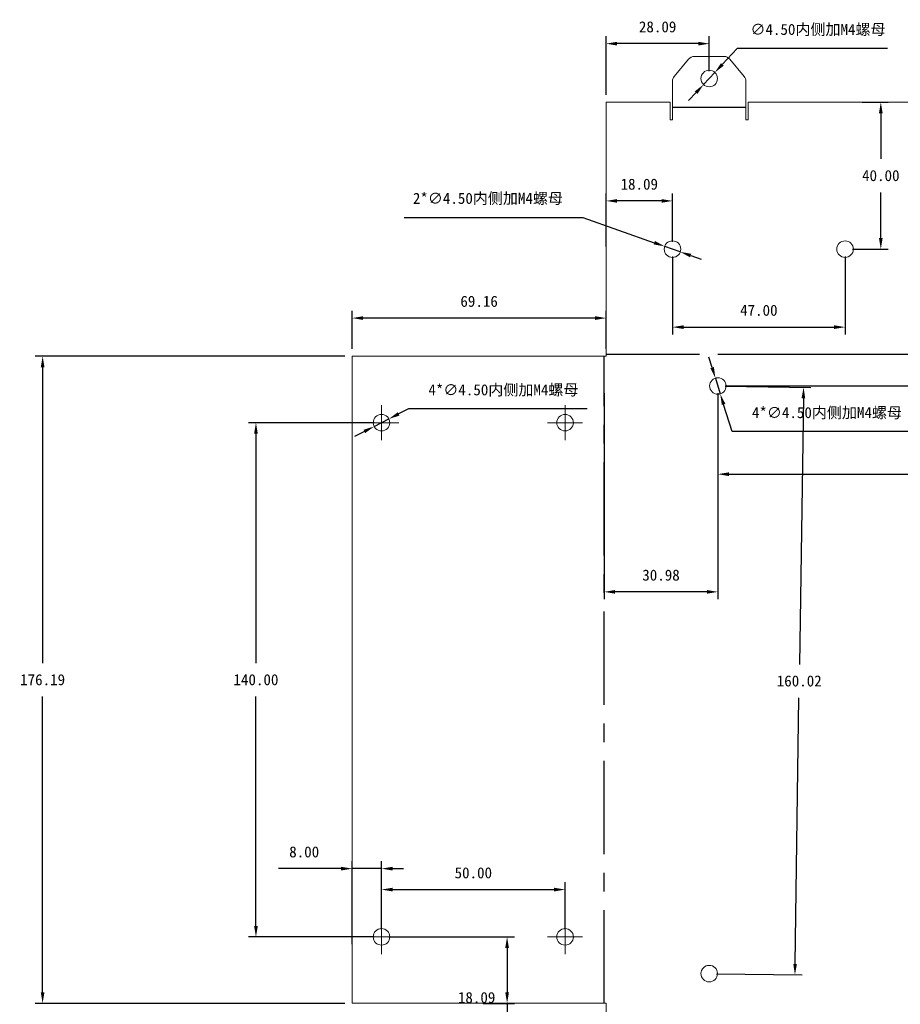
# Model space of a CAD drawing. Header units: millimetres. Extents: x 43 to 562, y -271 to 275.
# Tile 2 of 5: x 93 to 213, y -145 to -11. Entities that reach past the tile are written whole.
import ezdxf

# ---------------------------------------------------------------- set-up
doc = ezdxf.new("R2010")
doc.units = ezdxf.units.MM
doc.header["$PDSIZE"] = -1
doc.linetypes.add('CENTERX2', pattern=[20.32, 12.7, -2.54, 2.54, -2.54])
doc.dimstyles.new('ISO-25', dxfattribs={"dimtxt": 2.5, "dimasz": 2.5, "dimexe": 1.25, "dimexo": 0.625, "dimtad": 1, "dimtxsty": 'Standard', "dimcen": 2.5, "dimadec": 0, "dimazin": 0, "dimtfac": 1, "dimtmove": 0, "dimatfit": 3, "dimfxl": 0, "dimarcsym": 0})

# ---------------------------------------------------------------- blocks, each defined once
blk = doc.blocks.new('SW_CENTERMARKSYMBOL_45')
at = {"color": 0, "linetype": 'Continuous', "lineweight": 0}
for p, q in [((0, 1.25), (0, 2.375)), ((-1.25, 0), (-2.375, 0)), ((0, 0), (-1.25, 0)), ((0, 0), (0, 1.25)), ((0, 0), (0, -1.25)), ((0, 0), (1.25, 0)), ((1.25, 0), (2.375, 0)), ((0, -1.25), (0, -2.375))]:
    blk.add_line(p, q, dxfattribs=at)
blk = doc.blocks.new('SW_CENTERMARKSYMBOL_46')
at = {"color": 0, "linetype": 'Continuous', "lineweight": 0}
for p, q in [((0, 1.25), (0, 2.375)), ((-1.25, 0), (-2.375, 0)), ((0, 0), (-1.25, 0)), ((0, 0), (0, 1.25)), ((0, 0), (0, -1.25)), ((0, 0), (1.25, 0)), ((1.25, 0), (2.375, 0)), ((0, -1.25), (0, -2.375))]:
    blk.add_line(p, q, dxfattribs=at)
blk = doc.blocks.new('SW_CENTERMARKSYMBOL_47')
at = {"color": 0, "linetype": 'Continuous', "lineweight": 0}
for p, q in [((0, 1.25), (0, 2.375)), ((-1.25, 0), (-2.375, 0)), ((0, 0), (-1.25, 0)), ((0, 0), (0, 1.25)), ((0, 0), (0, -1.25)), ((0, 0), (1.25, 0)), ((1.25, 0), (2.375, 0)), ((0, -1.25), (0, -2.375))]:
    blk.add_line(p, q, dxfattribs=at)
blk = doc.blocks.new('SW_CENTERMARKSYMBOL_48')
at = {"color": 0, "linetype": 'Continuous', "lineweight": 0}
for p, q in [((0, 1.25), (0, 2.375)), ((-1.25, 0), (-2.375, 0)), ((0, 0), (-1.25, 0)), ((0, 0), (0, 1.25)), ((0, 0), (0, -1.25)), ((0, 0), (1.25, 0)), ((1.25, 0), (2.375, 0)), ((0, -1.25), (0, -2.375))]:
    blk.add_line(p, q, dxfattribs=at)
blk = doc.blocks.new('*D103')
at = {"color": 4, "lineweight": -2, "transparency": 16777216}
for p, q in [((146.08, -63.9), (144.74, -64.58)), ((170.42, -63.9), (146.08, -63.9)), ((141.41, -66.29), (143.41, -65.27)), ((140.07, -66.98), (138.74, -67.66))]:
    blk.add_line(p, q, dxfattribs=at)
at = {"color": 4, "transparency": 16777216}
for points in [[(144.63, -64.36), (144.86, -64.81), (143.41, -65.27)], [(139.96, -66.75), (140.18, -67.2), (141.41, -66.29)]]:
    blk.add_solid(points, dxfattribs=at)
at = {"layer": 'Defpoints', "color": 0, "transparency": 16777216}
for p in [(143.41, -65.27), (141.41, -66.29)]:
    blk.add_point(p, dxfattribs=at)
at = {"color": 4, "transparency": 16777216, "insert": (159.01, -61.39), "char_height": 1.5, "attachment_point": 5}
blk.add_mtext('4*∅4.50{\\fSimSun|b0|i0|c134|p2;内侧加}M4{\\fSimSun|b0|i0|c134|p2;螺母}', dxfattribs=at)
blk = doc.blocks.new('*D108')
at = {"color": 4, "lineweight": -2, "transparency": 16777216}
for p, q in [((142.41, -134.78), (142.41, -128.34)), ((167.41, -134.78), (167.41, -128.34)), ((143.91, -129.34), (165.91, -129.34))]:
    blk.add_line(p, q, dxfattribs=at)
at = {"color": 4, "transparency": 16777216}
for points in [[(143.91, -129.09), (143.91, -129.59), (142.41, -129.34)], [(165.91, -129.09), (165.91, -129.59), (167.41, -129.34)]]:
    blk.add_solid(points, dxfattribs=at)
at = {"layer": 'Defpoints', "color": 0, "transparency": 16777216}
for p in [(167.41, -129.34), (142.41, -135.78), (167.41, -135.78)]:
    blk.add_point(p, dxfattribs=at)
at = {"color": 4, "transparency": 16777216, "insert": (154.91, -127.07), "char_height": 1.5, "attachment_point": 5}
blk.add_mtext('50.00', dxfattribs=at)
blk = doc.blocks.new('*D109')
at = {"color": 4, "lineweight": -2, "transparency": 16777216}
for p, q in [((138.41, -136.77), (138.41, -125.49)), ((142.41, -134.78), (142.41, -125.49)), ((136.91, -126.49), (128.36, -126.49)), ((142.41, -126.49), (138.41, -126.49)), ((143.91, -126.49), (145.41, -126.49))]:
    blk.add_line(p, q, dxfattribs=at)
at = {"color": 4, "transparency": 16777216}
for points in [[(136.91, -126.24), (136.91, -126.74), (138.41, -126.49)], [(143.91, -126.24), (143.91, -126.74), (142.41, -126.49)]]:
    blk.add_solid(points, dxfattribs=at)
at = {"layer": 'Defpoints', "color": 0, "transparency": 16777216}
for p in [(138.41, -126.49), (142.41, -135.78), (138.41, -137.77)]:
    blk.add_point(p, dxfattribs=at)
at = {"color": 4, "transparency": 16777216, "insert": (131.88, -124.22), "char_height": 1.5, "attachment_point": 5}
blk.add_mtext('8.00', dxfattribs=at)
blk = doc.blocks.new('*D110')
at = {"color": 4, "lineweight": -2, "transparency": 16777216}
for p, q in [((143.41, -135.78), (160.51, -135.78)), ((159.51, -137.28), (159.51, -143.33)), ((156.23, -144.83), (160.51, -144.83)), ((159.51, -144.83), (159.51, -146.33)), ((159.51, -146.33), (152.74, -146.33))]:
    blk.add_line(p, q, dxfattribs=at)
at = {"color": 4, "transparency": 16777216}
for points in [[(159.26, -137.28), (159.76, -137.28), (159.51, -135.78)], [(159.26, -143.33), (159.76, -143.33), (159.51, -144.83)]]:
    blk.add_solid(points, dxfattribs=at)
at = {"layer": 'Defpoints', "color": 0, "transparency": 16777216}
for p in [(142.41, -135.78), (155.23, -144.83), (159.51, -144.83)]:
    blk.add_point(p, dxfattribs=at)
at = {"color": 4, "transparency": 16777216, "insert": (155.36, -144.05), "char_height": 1.5, "attachment_point": 5}
blk.add_mtext('18.09', dxfattribs=at)
blk = doc.blocks.new('*D111')
at = {"color": 4, "lineweight": -2, "transparency": 16777216}
for p, q in [((141.41, -65.78), (124.31, -65.78)), ((125.31, -67.28), (125.31, -98.51)), ((125.31, -134.28), (125.31, -103.05)), ((141.41, -135.78), (124.31, -135.78))]:
    blk.add_line(p, q, dxfattribs=at)
at = {"color": 4, "transparency": 16777216}
for points in [[(125.06, -67.28), (125.56, -67.28), (125.31, -65.78)], [(125.06, -134.28), (125.56, -134.28), (125.31, -135.78)]]:
    blk.add_solid(points, dxfattribs=at)
at = {"layer": 'Defpoints', "color": 0, "transparency": 16777216}
for p in [(125.31, -65.78), (142.41, -65.78), (142.41, -135.78)]:
    blk.add_point(p, dxfattribs=at)
at = {"color": 4, "transparency": 16777216, "insert": (125.31, -100.78), "char_height": 1.5, "attachment_point": 5}
blk.add_mtext('140.00', dxfattribs=at)
blk = doc.blocks.new('*D112')
at = {"color": 4, "lineweight": -2, "transparency": 16777216}
for p, q in [((137.41, -56.73), (95.26, -56.73)), ((96.26, -58.23), (96.26, -98.51)), ((96.26, -143.33), (96.26, -103.05)), ((137.41, -144.83), (95.26, -144.83))]:
    blk.add_line(p, q, dxfattribs=at)
at = {"color": 4, "transparency": 16777216}
for points in [[(96.01, -58.23), (96.51, -58.23), (96.26, -56.73)], [(96.01, -143.33), (96.51, -143.33), (96.26, -144.83)]]:
    blk.add_solid(points, dxfattribs=at)
at = {"layer": 'Defpoints', "color": 0, "transparency": 16777216}
for p in [(96.26, -56.73), (138.41, -56.73), (138.41, -144.83)]:
    blk.add_point(p, dxfattribs=at)
at = {"color": 4, "transparency": 16777216, "insert": (96.26, -100.78), "char_height": 1.5, "attachment_point": 5}
blk.add_mtext('176.19', dxfattribs=at)
blk = doc.blocks.new('*D113')
at = {"color": 4, "lineweight": -2, "transparency": 16777216}
for p, q in [((138.41, -55.73), (138.41, -50.54)), ((172.99, -55.73), (172.99, -50.54)), ((171.49, -51.54), (139.91, -51.54))]:
    blk.add_line(p, q, dxfattribs=at)
at = {"color": 4, "transparency": 16777216}
for points in [[(139.91, -51.29), (139.91, -51.79), (138.41, -51.54)], [(171.49, -51.29), (171.49, -51.79), (172.99, -51.54)]]:
    blk.add_solid(points, dxfattribs=at)
at = {"layer": 'Defpoints', "color": 0, "transparency": 16777216}
for p in [(138.41, -51.54), (138.41, -56.73), (172.99, -56.73)]:
    blk.add_point(p, dxfattribs=at)
at = {"color": 4, "transparency": 16777216, "insert": (155.7, -49.27), "char_height": 1.5, "attachment_point": 5}
blk.add_mtext('69.16', dxfattribs=at)
blk = doc.blocks.new('*D129')
at = {"color": 4, "lineweight": -2, "transparency": 16777216}
for p, q in [((188.21, -61.78), (188.21, -73.79)), ((283.21, -61.79), (283.21, -73.79)), ((189.71, -72.79), (231.06, -72.79)), ((281.71, -72.79), (240.36, -72.79))]:
    blk.add_line(p, q, dxfattribs=at)
at = {"color": 4, "transparency": 16777216}
for points in [[(189.71, -72.54), (189.71, -73.04), (188.21, -72.79)], [(281.71, -72.54), (281.71, -73.04), (283.21, -72.79)]]:
    blk.add_solid(points, dxfattribs=at)
at = {"layer": 'Defpoints', "color": 0, "transparency": 16777216}
for p in [(188.21, -60.78), (283.21, -60.79), (283.21, -72.79)]:
    blk.add_point(p, dxfattribs=at)
at = {"color": 4, "transparency": 16777216, "insert": (235.71, -72.79), "char_height": 1.5, "attachment_point": 5}
blk.add_mtext('190.00', dxfattribs=at)
blk = doc.blocks.new('*D130')
at = {"color": 4, "lineweight": -2, "transparency": 16777216}
for p, q in [((189.21, -60.8), (200.88, -60.97)), ((199.86, -62.45), (199.33, -98.68)), ((198.73, -139.45), (199.26, -103.23)), ((188.03, -140.8), (199.71, -140.97))]:
    blk.add_line(p, q, dxfattribs=at)
at = {"color": 4, "transparency": 16777216}
for points in [[(199.61, -62.45), (200.11, -62.46), (199.88, -60.95)], [(198.48, -139.45), (198.98, -139.46), (198.71, -140.95)]]:
    blk.add_solid(points, dxfattribs=at)
at = {"layer": 'Defpoints', "color": 0, "transparency": 16777216}
for p in [(188.21, -60.78), (187.04, -140.78), (198.71, -140.95)]:
    blk.add_point(p, dxfattribs=at)
at = {"color": 4, "transparency": 16777216, "insert": (199.29, -100.95), "char_height": 1.5, "attachment_point": 5}
blk.add_mtext('160.02', dxfattribs=at)
blk = doc.blocks.new('*D131')
at = {"color": 4, "lineweight": -2, "transparency": 16777216}
for p, q in [((187.43, -58.27), (186.99, -56.84)), ((187.88, -59.71), (188.54, -61.86)), ((190.14, -67), (188.99, -63.29)), ((214.48, -67), (190.14, -67))]:
    blk.add_line(p, q, dxfattribs=at)
at = {"color": 4, "transparency": 16777216}
for points in [[(187.67, -58.2), (187.2, -58.35), (187.88, -59.71)], [(189.23, -63.21), (188.75, -63.36), (188.54, -61.86)]]:
    blk.add_solid(points, dxfattribs=at)
at = {"layer": 'Defpoints', "color": 0, "transparency": 16777216}
for p in [(187.88, -59.71), (188.54, -61.86)]:
    blk.add_point(p, dxfattribs=at)
at = {"color": 4, "transparency": 16777216, "insert": (203.07, -64.49), "char_height": 1.5, "attachment_point": 5}
blk.add_mtext('4*∅4.50{\\fSimSun|b0|i0|c134|p2;内侧加}M4{\\fSimSun|b0|i0|c134|p2;螺母}', dxfattribs=at)
blk = doc.blocks.new('*D132')
at = {"color": 4, "lineweight": -2, "transparency": 16777216}
for p, q in [((217.36, -54.97), (217.36, -53.47)), ((217.36, -53.47), (223.39, -53.47)), ((189.57, -56.47), (218.36, -56.47)), ((217.36, -60.78), (217.36, -56.47)), ((189.21, -60.78), (218.36, -60.78)), ((217.36, -62.28), (217.36, -63.78))]:
    blk.add_line(p, q, dxfattribs=at)
at = {"color": 4, "transparency": 16777216}
for points in [[(217.11, -54.97), (217.61, -54.97), (217.36, -56.47)], [(217.11, -62.28), (217.61, -62.28), (217.36, -60.78)]]:
    blk.add_solid(points, dxfattribs=at)
at = {"layer": 'Defpoints', "color": 0, "transparency": 16777216}
for p in [(188.57, -56.47), (217.36, -56.47), (188.21, -60.78)]:
    blk.add_point(p, dxfattribs=at)
at = {"color": 4, "transparency": 16777216, "insert": (221.14, -51.19), "char_height": 1.5, "attachment_point": 5}
blk.add_mtext('8.63', dxfattribs=at)
blk = doc.blocks.new('*D133')
at = {"color": 4, "lineweight": -2, "transparency": 16777216}
for p, q in [((172.72, -61.77), (172.72, -89.81)), ((188.21, -61.78), (188.21, -89.81)), ((186.71, -88.81), (174.22, -88.81))]:
    blk.add_line(p, q, dxfattribs=at)
at = {"color": 4, "transparency": 16777216}
for points in [[(174.22, -88.56), (174.22, -89.06), (172.72, -88.81)], [(186.71, -88.56), (186.71, -89.06), (188.21, -88.81)]]:
    blk.add_solid(points, dxfattribs=at)
at = {"layer": 'Defpoints', "color": 0, "transparency": 16777216}
for p in [(172.72, -60.77), (188.21, -60.78), (172.72, -88.81)]:
    blk.add_point(p, dxfattribs=at)
at = {"color": 4, "transparency": 16777216, "insert": (180.47, -86.54), "char_height": 1.5, "attachment_point": 5}
blk.add_mtext('30.98', dxfattribs=at)
blk = doc.blocks.new('*D134')
at = {"color": 4, "lineweight": -2, "transparency": 16777216}
for p, q in [((182.04, -43.15), (182.04, -53.77)), ((205.54, -43.15), (205.54, -53.77)), ((183.54, -52.77), (204.04, -52.77))]:
    blk.add_line(p, q, dxfattribs=at)
at = {"color": 4, "transparency": 16777216}
for points in [[(183.54, -52.52), (183.54, -53.02), (182.04, -52.77)], [(204.04, -52.52), (204.04, -53.02), (205.54, -52.77)]]:
    blk.add_solid(points, dxfattribs=at)
at = {"layer": 'Defpoints', "color": 0, "transparency": 16777216}
for p in [(182.04, -42.15), (205.54, -42.15), (205.54, -52.77)]:
    blk.add_point(p, dxfattribs=at)
at = {"color": 4, "transparency": 16777216, "insert": (193.79, -50.49), "char_height": 1.5, "attachment_point": 5}
blk.add_mtext('47.00', dxfattribs=at)
blk = doc.blocks.new('*D135')
at = {"color": 4, "lineweight": -2, "transparency": 16777216}
for p, q in [((207.87, -22.15), (211.4, -22.15)), ((210.4, -23.65), (210.4, -29.88)), ((210.4, -40.65), (210.4, -34.43)), ((206.54, -42.15), (211.4, -42.15))]:
    blk.add_line(p, q, dxfattribs=at)
at = {"color": 4, "transparency": 16777216}
for points in [[(210.15, -23.65), (210.65, -23.65), (210.4, -22.15)], [(210.15, -40.65), (210.65, -40.65), (210.4, -42.15)]]:
    blk.add_solid(points, dxfattribs=at)
at = {"layer": 'Defpoints', "color": 0, "transparency": 16777216}
for p in [(206.87, -22.15), (210.4, -22.15), (205.54, -42.15)]:
    blk.add_point(p, dxfattribs=at)
at = {"color": 4, "transparency": 16777216, "insert": (210.4, -32.15), "char_height": 1.5, "attachment_point": 5}
blk.add_mtext('40.00', dxfattribs=at)
blk = doc.blocks.new('*D136')
at = {"color": 4, "lineweight": -2, "transparency": 16777216}
for p, q in [((172.99, -41.8), (172.99, -34.59)), ((182.04, -41.15), (182.04, -34.59)), ((180.54, -35.59), (174.49, -35.59))]:
    blk.add_line(p, q, dxfattribs=at)
at = {"color": 4, "transparency": 16777216}
for points in [[(174.49, -35.34), (174.49, -35.84), (172.99, -35.59)], [(180.54, -35.34), (180.54, -35.84), (182.04, -35.59)]]:
    blk.add_solid(points, dxfattribs=at)
at = {"layer": 'Defpoints', "color": 0, "transparency": 16777216}
for p in [(172.99, -35.59), (172.99, -42.8), (182.04, -42.15)]:
    blk.add_point(p, dxfattribs=at)
at = {"color": 4, "transparency": 16777216, "insert": (177.51, -33.32), "char_height": 1.5, "attachment_point": 5}
blk.add_mtext('18.09', dxfattribs=at)
blk = doc.blocks.new('*D144')
at = {"color": 4, "lineweight": -2, "transparency": 16777216}
for p, q in [((172.99, -21.15), (172.99, -13.18)), ((187.04, -17.93), (187.04, -13.18)), ((185.54, -14.18), (174.49, -14.18))]:
    blk.add_line(p, q, dxfattribs=at)
at = {"color": 4, "transparency": 16777216}
for points in [[(174.49, -13.93), (174.49, -14.43), (172.99, -14.18)], [(185.54, -13.93), (185.54, -14.43), (187.04, -14.18)]]:
    blk.add_solid(points, dxfattribs=at)
at = {"layer": 'Defpoints', "color": 0, "transparency": 16777216}
for p in [(172.99, -14.18), (187.04, -18.93), (172.99, -22.15)]:
    blk.add_point(p, dxfattribs=at)
at = {"color": 4, "transparency": 16777216, "insert": (180.01, -11.9), "char_height": 1.5, "attachment_point": 5}
blk.add_mtext('28.09', dxfattribs=at)
blk = doc.blocks.new('*D154')
at = {"color": 4, "lineweight": -2, "transparency": 16777216}
for p, q in [((190.86, -14.83), (188.82, -17.01)), ((211.33, -14.83), (190.86, -14.83)), ((186.27, -19.75), (187.8, -18.1)), ((185.25, -20.85), (184.22, -21.94))]:
    blk.add_line(p, q, dxfattribs=at)
at = {"color": 4, "transparency": 16777216}
for points in [[(188.64, -16.83), (189.01, -17.18), (187.8, -18.1)], [(185.06, -20.68), (185.43, -21.02), (186.27, -19.75)]]:
    blk.add_solid(points, dxfattribs=at)
at = {"layer": 'Defpoints', "color": 0, "transparency": 16777216}
for p in [(187.8, -18.1), (186.27, -19.75)]:
    blk.add_point(p, dxfattribs=at)
at = {"color": 4, "transparency": 16777216, "insert": (201.85, -12.32), "char_height": 1.5, "attachment_point": 5}
blk.add_mtext('∅4.50{\\fSimSun|b0|i0|c134|p2;内侧加M4螺母}', dxfattribs=at)
blk = doc.blocks.new('*D161')
at = {"color": 4, "lineweight": -2, "transparency": 16777216}
for p, q in [((145.49, -37.83), (169.83, -37.83)), ((169.83, -37.83), (179.56, -41.28)), ((183.1, -42.53), (180.97, -41.78)), ((184.51, -43.03), (185.92, -43.53))]:
    blk.add_line(p, q, dxfattribs=at)
at = {"color": 4, "transparency": 16777216}
for points in [[(179.64, -41.04), (179.48, -41.51), (180.97, -41.78)], [(184.59, -42.79), (184.43, -43.27), (183.1, -42.53)]]:
    blk.add_solid(points, dxfattribs=at)
at = {"layer": 'Defpoints', "color": 0, "transparency": 16777216}
for p in [(180.97, -41.78), (183.1, -42.53)]:
    blk.add_point(p, dxfattribs=at)
at = {"color": 4, "transparency": 16777216, "insert": (156.9, -35.32), "char_height": 1.5, "attachment_point": 5}
blk.add_mtext('2*∅4.50{\\fSimSun|b0|i0|c134|p2;内侧加}M4{\\fSimSun|b0|i0|c134|p2;螺母}', dxfattribs=at)

msp = doc.modelspace()

# ---------------------------------------------------------------- linework, layer by layer
at = {"color": 7, "linetype": 'Continuous', "lineweight": 15}
for p, q in [((185.0034, -15.9256), (189.0667, -15.9256)), ((185.0034, -15.9256), (189.0667, -15.9256)), ((182.2669, -18.6474), (184.2352, -16.2854)), ((182.2669, -18.6474), (184.2352, -16.2854)), ((189.8349, -16.2854), (191.8033, -18.6474)), ((189.8349, -16.2854), (191.8033, -18.6474)), ((182.0351, -24.553), (182.0351, -19.2876)), ((182.0351, -24.553), (182.0351, -19.2876)), ((192.0351, -19.2876), (192.0351, -24.553)), ((192.0351, -19.2876), (192.0351, -24.553)), ((172.9886, -22.153), (181.7351, -22.153)), ((172.9886, -22.153), (172.9886, -56.734)), ((172.9886, -22.153), (181.7351, -22.153)), ((172.9886, -22.153), (172.9886, -56.734)), ((181.7351, -24.553), (181.7351, -22.153)), ((181.7351, -24.553), (181.7351, -22.153)), ((192.3351, -22.153), (192.3351, -24.553)), ((192.3351, -22.153), (276.7351, -22.153)), ((192.3351, -22.153), (192.3351, -24.553)), ((192.3351, -22.153), (276.7351, -22.153)), ((182.0351, -24.553), (181.7351, -24.553)), ((182.0351, -24.553), (181.7351, -24.553)), ((192.3351, -24.553), (192.0351, -24.553)), ((192.3351, -24.553), (192.0351, -24.553)), ((138.4076, -144.8269), (138.4076, -56.734)), ((172.9886, -56.734), (138.4076, -56.734)), ((138.4076, -144.8269), (138.4076, -56.734)), ((172.9886, -56.734), (138.4076, -56.734)), ((172.9886, -144.8269), (138.4076, -144.8269)), ((172.9886, -144.8269), (138.4076, -144.8269)), ((172.9886, -144.8269), (172.9886, -179.4079)), ((172.9886, -144.8269), (172.9886, -179.4079))]:
    msp.add_line(p, q, dxfattribs=at)
at = {"color": 7, "linetype": 'CENTERX2'}
for p, q in [((182.0351, -22.8393), (192.0351, -22.8393)), ((182.0351, -22.8393), (192.0351, -22.8393)), ((172.7214, -144.8269), (172.7214, -56.734)), ((172.7214, -144.8269), (172.7214, -56.734)), ((172.9886, -56.4667), (296.0815, -56.4667)), ((172.9886, -56.4667), (296.0815, -56.4667))]:
    msp.add_line(p, q, dxfattribs=at)
at = {"color": 7, "linetype": 'Continuous', "lineweight": 15}
for centre in [(187.0351, -18.9256), (187.0351, -18.9256), (182.0351, -42.153), (182.0351, -42.153), (205.5351, -42.153), (205.5351, -42.153), (188.2117, -60.7804), (188.2117, -60.7804), (142.4076, -65.7804), (142.4076, -65.7804), (167.4076, -65.7804), (167.4076, -65.7804), (142.4076, -135.7804), (142.4076, -135.7804), (167.4076, -135.7804), (167.4076, -135.7804), (187.0351, -140.7804), (187.0351, -140.7804)]:
    msp.add_circle(centre, 1.125, dxfattribs=at)
for centre, start, end in [((185.0034, -16.9256), 90, 140.194429), ((185.0034, -16.9256), 90, 140.194429), ((189.0667, -16.9256), 39.805571, 90), ((189.0667, -16.9256), 39.805571, 90), ((183.0351, -19.2876), 140.194429, 180), ((183.0351, -19.2876), 140.194429, 180), ((191.0351, -19.2876), 0, 39.805571), ((191.0351, -19.2876), 0, 39.805571)]:
    msp.add_arc(centre, 1, start, end, dxfattribs=at)

# ---------------------------------------------------------------- block references
at = {"color": 7, "linetype": 'Continuous', "lineweight": 0}
for name, p in [('SW_CENTERMARKSYMBOL_46', (142.4076, -65.7804)), ('SW_CENTERMARKSYMBOL_47', (167.4076, -65.7804)), ('SW_CENTERMARKSYMBOL_45', (142.4076, -135.7804)), ('SW_CENTERMARKSYMBOL_48', (167.4076, -135.7804))]:
    msp.add_blockref(name, p, dxfattribs=at)

# ---------------------------------------------------------------- dimensions: what is measured, and where the dimension line sits
for base, p1, p2, picture, middle in [((172.9886, -14.1757), (187.0351, -18.9256), (172.9886, -22.153), '*D144', (180.0118, -11.9017)), ((172.9886, -35.5919), (182.0351, -42.153), (172.9886, -42.7987), '*D136', (177.5118, -33.3179)), ((205.5351, -52.7655), (182.0351, -42.153), (205.5351, -42.153), '*D134', (193.7851, -50.4915)), ((138.4076, -51.544), (172.9886, -56.734), (138.4076, -56.734), '*D113', (155.6981, -49.27)), ((172.7214, -88.8148), (188.2117, -60.7804), (172.7214, -60.7725), '*D133', (180.4665, -86.5408)), ((138.4076, -126.4901), (142.4076, -135.7804), (138.4076, -137.7674), '*D109', (131.8836, -124.2161)), ((167.4076, -129.3419), (142.4076, -135.7804), (167.4076, -135.7804), '*D108', (154.9076, -127.0679))]:
    dim = msp.add_linear_dim(base=base, p1=p1, p2=p2, dimstyle='ISO-25', override={"dimtxt": 1.5, "dimasz": 1.5, "dimexe": 1, "dimexo": 1, "dimgap": 1.524, "dimtih": 1, "dimtoh": 1, "dimlfac": 2, "dimzin": 0, "dimdsep": 46, "dimclrd": 4, "dimclre": 4, "dimclrt": 4, "dimadec": 2, "dimtzin": 0})
    dim.commit()
    dim.dimension.update_dxf_attribs({"geometry": picture, "text_midpoint": middle})
for p1, p2, text, picture, middle in [((186.2681, -19.7486), (187.802, -18.1025), '<>{\\fSimSun|b0|i0|c134|p2;内侧加M4螺母}', '*D154', (201.8543, -14.8262)), ((183.0954, -42.5289), (180.9747, -41.7771), '2*<>{\\fSimSun|b0|i0|c134|p2;内侧加}M4{\\fSimSun|b0|i0|c134|p2;螺母}', '*D161', (156.8999, -37.8275)), ((187.8787, -59.7058), (188.5446, -61.855), '4*<>{\\fSimSun|b0|i0|c134|p2;内侧加}M4{\\fSimSun|b0|i0|c134|p2;螺母}', '*D131', (203.0701, -66.9975)), ((141.4062, -66.293), (143.4091, -65.2679), '4*<>{\\fSimSun|b0|i0|c134|p2;内侧加}M4{\\fSimSun|b0|i0|c134|p2;螺母}', '*D103', (159.012, -63.9011))]:
    dim = msp.add_diameter_dim_2p(p1=p1, p2=p2, text=text, dimstyle='ISO-25', override={"dimtxt": 1.5, "dimasz": 1.5, "dimexe": 1, "dimexo": 1, "dimgap": 1.524, "dimtih": 1, "dimtoh": 1, "dimlfac": 2, "dimzin": 0, "dimdsep": 46, "dimclrd": 4, "dimclre": 4, "dimclrt": 4, "dimadec": 2, "dimtzin": 0})
    dim.commit()
    dim.dimension.update_dxf_attribs({"geometry": picture, "text_midpoint": middle, "dimtype": 163})
for base, p1, p2, picture, middle in [((210.3984, -22.153), (205.5351, -42.153), (206.8693, -22.153), '*D135', (210.3984, -32.153)), ((217.3618, -56.4667), (188.2117, -60.7804), (188.5718, -56.4667), '*D132', (221.1358, -51.1927)), ((96.2606, -56.734), (138.4076, -144.8269), (138.4076, -56.734), '*D112', (96.2606, -100.7804)), ((125.3108, -65.7804), (142.4076, -135.7804), (142.4076, -65.7804), '*D111', (125.3108, -100.7804)), ((159.5095, -144.8269), (142.4076, -135.7804), (155.229, -144.8269), '*D110', (155.3605, -144.0529))]:
    dim = msp.add_linear_dim(base=base, p1=p1, p2=p2, angle=90, dimstyle='ISO-25', override={"dimtxt": 1.5, "dimasz": 1.5, "dimexe": 1, "dimexo": 1, "dimgap": 1.524, "dimtih": 1, "dimtoh": 1, "dimlfac": 2, "dimzin": 0, "dimdsep": 46, "dimclrd": 4, "dimclre": 4, "dimclrt": 4, "dimadec": 2, "dimtzin": 0})
    dim.commit()
    dim.dimension.update_dxf_attribs({"geometry": picture, "text_midpoint": middle})
for p2, distance, picture, middle in [((187.0351, -140.7804), 11.6717, '*D130', (199.2938, -100.9521)), ((283.2117, -60.7891), -12.0047, '*D129', (235.7106, -72.7894))]:
    dim = msp.add_aligned_dim(p1=(188.2117, -60.7804), p2=p2, distance=distance, dimstyle='ISO-25', override={"dimtxt": 1.5, "dimasz": 1.5, "dimexe": 1, "dimexo": 1, "dimgap": 1.524, "dimtih": 1, "dimtoh": 1, "dimlfac": 2, "dimzin": 0, "dimdsep": 46, "dimclrd": 4, "dimclre": 4, "dimclrt": 4, "dimadec": 2, "dimtzin": 0})
    dim.commit()
    dim.dimension.update_dxf_attribs({"geometry": picture, "text_midpoint": middle})

doc.saveas('drawing.dxf')
